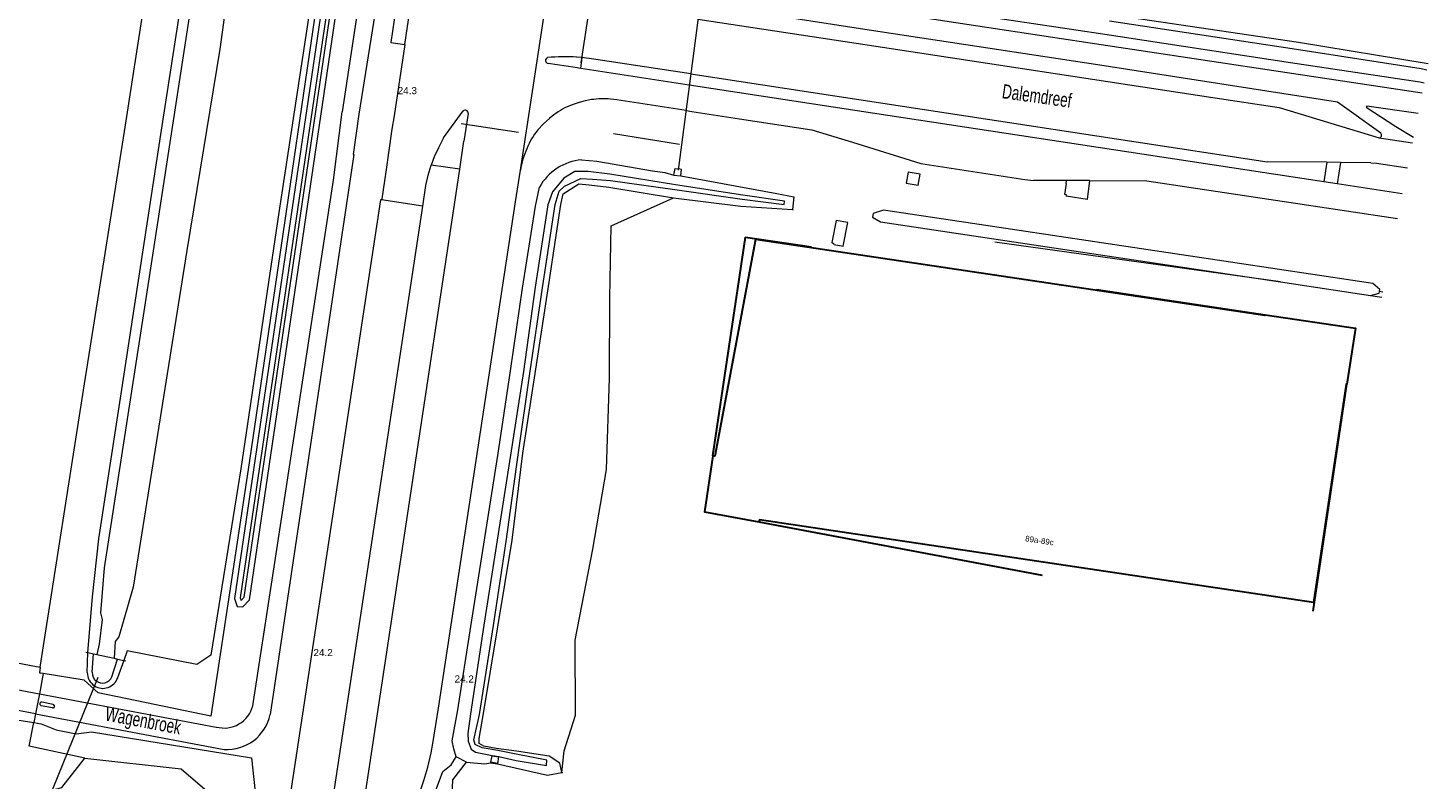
# Model space of a CAD drawing. Header units: metres. Extents: x 120324 to 133000, y 395500 to 402438.
# Tile 41 of 95: x 126188 to 126434, y 399263 to 399395. Entities that reach past the tile are written whole.
import ezdxf

# ---------------------------------------------------------------- set-up
doc = ezdxf.new("R2010")
doc.units = ezdxf.units.M
for name, pattern in [('DGN1', [76.057638, 0, -76.057638]), ('DGN2', [101.410184, 50.705092, -50.705092]), ('DGN5', [76.057638, 25.352546, -50.705092])]:
    doc.linetypes.add(name, pattern=pattern)
for name, color, linetype, lineweight, true_color in [('gg-afsc-erfafscheiding', 7, 'Continuous', 0, 0x00ff32), ('gg-knt-BGT kruinlijn', 7, 'Continuous', 0, 0x787878), ('gg-knt-bronhoudergrens', 7, 'DGN2', 0, 0xffaad2), ('gg-kntw-bovenkant insteek waterloop', 7, 'Continuous', 0, 0xa0a0ff), ('gg-kntw-waterlijn', 7, 'Continuous', 0, 0xaaebff), ('gg-kwrk-duiker nz buis', 7, 'DGN2', 0, 0x969696), ('gg-kwrk-lijn stuw', 7, 'Continuous', 0, 0x477c96), ('gg-kwrk-stuw', 7, 'Continuous', 13, 0x477c96), ('gg-kwrk-uitstroombak niveau min 01', 7, 'Continuous', 0, 0x477c96), ('gt-grn-groengrens', 7, 'Continuous', 0, 0x96c800), ('gt-grn-weggrens', 7, 'Continuous', 0, 0x787878), ('gt-knt-lijn portaal', 7, 'Continuous', 13, 0x8dafbb), ('gx-grn-maaiveld', 7, 'Continuous', 0, 0xb88d57)]:
    doc.layers.add(name, color=color, linetype=linetype, lineweight=lineweight, true_color=true_color)
for name, color, linetype, lineweight in [('gg-anno-huisnummerreeks BGT', 7, 'Continuous', 13), ('gg-anno-openbare ruimte label', 7, 'Continuous', 13), ('gg-bbg-hoofdgebouw', 1, 'Continuous', 30), ('gg-bbg-onder overbouw', 1, 'Continuous', 30), ('gg-bbg-pand overbouw', 1, 'DGN2', 30), ('gg-knt-bovenkant onderkant talud', 7, 'Continuous', 0), ('gg-knt-verharding', 7, 'Continuous', 0), ('gg-knt-verharding nz', 7, 'DGN2', 0), ('gt-anno-nummer hm paal', 7, 'Continuous', 0), ('gt-grn-vlakafsluiter', 6, 'DGN1', 0), ('Rg-boom-solitaire boom', 7, 'Continuous', 0)]:
    doc.layers.add(name, color=color, linetype=linetype, lineweight=lineweight)
doc.styles.add('StyleArial', font='arial.ttf')

msp = doc.modelspace()

# ---------------------------------------------------------------- linework, layer by layer
at = {"layer": 'gg-afsc-erfafscheiding'}
msp.add_line((126190.73, 399281.78), (126190.32, 399281.85), dxfattribs=at)
at = {"layer": 'gg-afsc-erfafscheiding', "flags": 128}
for points in [[(126240.92, 399413.5), (126233.53, 399363), (126226.84, 399317.66), (126220.27, 399274.27), (126200.42, 399278.39), (126197.93, 399280.58), (126190.73, 399281.78)], [(126189.11, 399273.15), (126190.4, 399272.94), (126193.04, 399271.87), (126196.52, 399271.15), (126199.24, 399271.54), (126227.43, 399266.94), (126228.04, 399260.95)]]:
    msp.add_lwpolyline(points, dxfattribs=at)
at = {"layer": 'gg-bbg-hoofdgebouw', "flags": 128}
for points in [[(126405.74, 399344.87), (126421.65, 399342.51), (126420.16, 399332.66)], [(126308.59, 399320.04), (126307.09, 399310.23), (126316.7, 399308.46)]]:
    msp.add_lwpolyline(points, dxfattribs=at)
at = {"layer": 'gg-bbg-onder overbouw', "flags": 128}
for points in [[(126405.74, 399344.87), (126405.73, 399344.75), (126316.1, 399358.12), (126308.94, 399319.98), (126308.59, 399320.04)], [(126420.16, 399332.66), (126420.03, 399332.68), (126414.27, 399294.24), (126316.76, 399308.8), (126316.7, 399308.46)]]:
    msp.add_lwpolyline(points, dxfattribs=at)
at = {"layer": 'gg-bbg-pand overbouw', "flags": 128}
for points in [[(126308.59, 399320.04), (126314.31, 399358.54), (126405.74, 399344.87)], [(126316.7, 399308.46), (126413.82, 399290.18), (126420.16, 399332.66)]]:
    msp.add_lwpolyline(points, dxfattribs=at)
at = {"layer": 'gg-knt-BGT kruinlijn', "flags": 128}
for points in [[(126282.01, 399264.35), (126282.41, 399268.16), (126284.43, 399274.47), (126284.37, 399287.63), (126287.48, 399303.65), (126289.84, 399317.67), (126290.4, 399333.73), (126290.47, 399347.82), (126290.68, 399360.52), (126301.66, 399365.44)], [(126259.75, 399256.58), (126259.97, 399261.56), (126261.04, 399264.55), (126262.54, 399265.71), (126263.44, 399267.13)]]:
    msp.add_lwpolyline(points, dxfattribs=at)
at = {"layer": 'gg-knt-bovenkant onderkant talud', "flags": 128}
for points in [[(126434.42, 399388.98), (126411.64, 399392.76), (126378.69, 399397.61), (126337.19, 399404.11), (126307.02, 399408.81), (126293.82, 399411.42), (126291.52, 399412.39), (126289.26, 399414.33), (126287.82, 399416.56), (126287.7, 399418.68), (126288.23, 399421.75), (126293.23, 399462.2), (126310.8, 399577.42), (126321.79, 399641.66), (126324.83, 399661.28)], [(126262.03, 399257.54), (126262.69, 399260.43), (126262.82, 399263.09), (126265.24, 399266.16)]]:
    msp.add_lwpolyline(points, dxfattribs=at)
at = {"layer": 'gg-knt-bronhoudergrens'}
for p, q in [((126329.95, 399357.23), (126329.52, 399357.6)), ((126424.33, 399348.25), (126426.3, 399347.96))]:
    msp.add_line(p, q, dxfattribs=at)
at = {"layer": 'gg-knt-bronhoudergrens', "flags": 128}
msp.add_lwpolyline([(126408.45, 399350.63), (126337.23, 399360.52), (126330.87, 399356.43), (126329.95, 399357.23)], dxfattribs=at)
at = {"layer": 'gg-knt-verharding'}
for p, q in [((126246.56, 399401.6), (126243.36, 399380.57)), ((126254.39, 399392.4), (126255.27, 399398.32)), ((126305.94, 399396.87), (126335.71, 399392.33)), ((126254.39, 399392.4), (126253.27, 399384.92)), ((126284.33, 399388.32), (126279.59, 399389.04)), ((126285.35, 399388.16), (126284.33, 399388.32)), ((126285.61, 399390.08), (126284.61, 399390.17)), ((126285.35, 399388.16), (126285.61, 399390.08)), ((126304.44, 399385.25), (126285.35, 399388.16)), ((126304.69, 399387.22), (126334.29, 399382.71)), ((126253.27, 399384.92), (126252.51, 399379.85)), ((126334, 399380.75), (126304.44, 399385.25)), ((126261.2, 399376), (126264.62, 399380.7)), ((126303.86, 399380.78), (126304.89, 399380.62)), ((126416.1, 399368.25), (126334, 399380.75)), ((126334.29, 399382.71), (126406.14, 399371.78)), ((126252.51, 399379.85), (126252.12, 399377.49)), ((126265.3, 399378.76), (126264.79, 399375.41)), ((126265.53, 399380.27), (126265.3, 399378.76)), ((126304.89, 399380.62), (126313.26, 399379.33)), ((126313.26, 399379.33), (126325.98, 399377.4)), ((126325.98, 399377.4), (126333.18, 399375.19)), ((126264.04, 399370.47), (126264.79, 399375.41)), ((126333.18, 399375.19), (126345.16, 399371.47)), ((126264.04, 399370.47), (126259, 399371.16)), ((126416.62, 399371.69), (126406.14, 399371.78)), ((126416.62, 399371.69), (126416.1, 399368.25)), ((126419.02, 399371.67), (126416.62, 399371.69)), ((126419.02, 399371.67), (126418.45, 399367.89)), ((126424.35, 399371.61), (126419.02, 399371.67)), ((126245.58, 399248.34), (126264.04, 399370.47)), ((126370.78, 399368.46), (126364.98, 399368.47)), ((126374.87, 399368.46), (126370.78, 399368.46)), ((126374.87, 399368.46), (126384.94, 399368.44)), ((126384.94, 399368.44), (126429.03, 399361.77)), ((126418.45, 399367.89), (126416.1, 399368.25)), ((126429.9, 399366.14), (126418.45, 399367.89)), ((126190.12, 399278.19), (126221.21, 399272.36)), ((126192.37, 399275.73), (126190.41, 399276.12)), ((126192.49, 399276.32), (126190.53, 399276.73)), ((126189.42, 399274.71), (126222.58, 399268.42))]:
    msp.add_line(p, q, dxfattribs=at)
at = {"layer": 'gg-knt-verharding', "flags": 128}
for points in [[(126249.35, 399399.21), (126246.3, 399380.12), (126245.29, 399373.06)], [(126252.8, 399398.7), (126251.92, 399392.77), (126254.39, 399392.4)], [(126336.1, 399394.93), (126317.48, 399397.76), (126306.26, 399399.37)], [(126433.4, 399383.85), (126376.92, 399392.31), (126336.61, 399398.44)], [(126426.14, 399376.78), (126418.51, 399382.26), (126375.89, 399388.88), (126336.1, 399394.93)], [(126335.71, 399392.33), (126396.55, 399383.05), (126408.22, 399381.3), (126425.8, 399375.97)], [(126304.69, 399387.22), (126287.21, 399389.88), (126285.91, 399390.05), (126285.61, 399390.08)], [(126287.24, 399382.7), (126286.14, 399382.5), (126285.06, 399382.22), (126284, 399381.87), (126282.97, 399381.44)], [(126303.86, 399380.78), (126291.7, 399382.65), (126291.15, 399382.73), (126290.59, 399382.79)], [(126432.69, 399380.24), (126423.63, 399381.52), (126423.55, 399381.4), (126428.78, 399377.95), (126431.86, 399376.07)], [(126227.63, 399276.09), (126241.85, 399368.53), (126243.36, 399380.57)], [(126277.81, 399377.37), (126278.79, 399378.45), (126279.87, 399379.42)], [(126252.12, 399377.49), (126251.04, 399370.03), (126250.31, 399365.28), (126250.27, 399365.06)], [(126261.2, 399376), (126260.29, 399374.23), (126259.57, 399372.63), (126259, 399371.16)], [(126245.29, 399373.06), (126245.4, 399373.04), (126230.7, 399274.58)], [(126257.54, 399363.97), (126258.09, 399367.62), (126258.47, 399369.41), (126259, 399371.16)], [(126345.16, 399371.47), (126363.48, 399368.68), (126364.98, 399368.47)], [(126424.35, 399371.61), (126425.37, 399371.5), (126430.8, 399370.7)], [(126252.88, 399247.46), (126253.02, 399248.4), (126253.43, 399250.38), (126253.95, 399252.33), (126255.64, 399256.78), (126256.56, 399259.39), (126257.73, 399262.98), (126258.4, 399265.3), (126258.99, 399267.81), (126259.32, 399269.48), (126260.33, 399275.69), (126273.84, 399364.71), (126274.71, 399370.29)], [(126345.07, 399369.6), (126342.95, 399369.97), (126342.59, 399368), (126344.71, 399367.63), (126345.07, 399369.6)], [(126374.87, 399368.46), (126374.43, 399365.16), (126370.77, 399365.73), (126370.79, 399365.94), (126370.5, 399365.99), (126370.8, 399367.95), (126370.77, 399367.93), (126370.78, 399368.46)], [(126250.27, 399365.06), (126250.12, 399365.07), (126198.67, 399026.32)], [(126206.3, 399025.16), (126239.97, 399247.18), (126239.82, 399247.21), (126257.54, 399363.97)]]:
    msp.add_lwpolyline(points, dxfattribs=at)
at = {"layer": 'gg-knt-verharding'}
for centre, radius, start, end in [((126279.68, 399389.57), 0.535, 109.0248, 260.4841), ((126282.61, 399360.54), 29.7, 86.122, 95.9873), ((126265, 399380.31), 0.54, 355.0559, 134.4455), ((126289.48, 399368.05), 14.89, 115.9346, 130.2273), ((126289.31, 399367.74), 15.1, 85.1403, 97.8997), ((126286.94, 399369.73), 11.91, 140.083, 158.6147), ((126425.74, 399376.47), 0.507, 276.0769, 38.6437), ((126190.45, 399276.43), 0.312, 73.9145, 262.9242), ((126192.46, 399276.02), 0.3, 253.6142, 82.6381), ((126222.56, 399277.44), 5.25, 255.1394, 345.1868), ((126223.06, 399276.23), 7.82, 266.5309, 347.8654)]:
    msp.add_arc(centre, radius, start, end, dxfattribs=at)
at = {"layer": 'gg-knt-verharding nz'}
msp.add_line((126425.8, 399375.97), (126431.67, 399375.08), dxfattribs=at)
at = {"layer": 'gg-kntw-bovenkant insteek waterloop'}
for p, q in [((126301.73, 399369.44), (126302.92, 399369.29)), ((126330.29, 399361.45), (126329.52, 399357.6)), ((126332.35, 399361.08), (126330.29, 399361.45)), ((126338.09, 399361.18), (126408.45, 399350.63)), ((126408.45, 399350.63), (126424.33, 399348.25)), ((126198.51, 399281.98), (126198.61, 399285.46)), ((126204.91, 399284.08), (126203.85, 399281)), ((126265.24, 399266.16), (126263.44, 399267.13))]:
    msp.add_line(p, q, dxfattribs=at)
at = {"layer": 'gg-kntw-bovenkant insteek waterloop', "flags": 128}
for points in [[(126198.61, 399285.46), (126199.4, 399295.25), (126200.51, 399305.49), (126204.34, 399330.19), (126211.7, 399378.07), (126218.46, 399422.02), (126224.31, 399458.98), (126226.1, 399464.47)], [(126232.65, 399463.59), (126232.67, 399456.43), (126228.93, 399431.17), (126243.97, 399428.34), (126239.49, 399410.55), (126232.19, 399362.85), (126225.52, 399317.78), (126220.25, 399285.01), (126217.81, 399283.39), (126205.52, 399285.77), (126204.91, 399284.08)], [(126224.41, 399294.98), (126224.86, 399293.59), (126225.89, 399293.52), (126227.03, 399294.73), (126243.66, 399407.29), (126243.32, 399409.87), (126242.15, 399410.04), (126241.04, 399407.82), (126224.41, 399294.98)], [(126433.75, 399385.62), (126432.97, 399385.79), (126410.2, 399389.19), (126376.82, 399394.24), (126337.52, 399400.12)], [(126378.36, 399396.57), (126411.26, 399391.58), (126433.2, 399388.18), (126434.21, 399387.95)], [(126285.49, 399372.11), (126288.18, 399371.85), (126297.99, 399370.2), (126300.15, 399369.86), (126301.73, 399369.44)], [(126302.92, 399369.29), (126305.18, 399368.86), (126319.81, 399366.21), (126322.85, 399365.61), (126322.61, 399363.38)], [(126263.44, 399267.13), (126262.98, 399268.52), (126262.7, 399269.96), (126263.68, 399275.37), (126265.98, 399290.05), (126270.73, 399320.12), (126272.96, 399334.99), (126275.07, 399349.56), (126277.37, 399363.98), (126278.06, 399367.29)], [(126282.01, 399264.35), (126281.66, 399266.04), (126279.78, 399267.22), (126274.02, 399268.1), (126270.43, 399268.57), (126268.31, 399269.02), (126267.48, 399269.48), (126267.48, 399270.33), (126268.18, 399274.4), (126273.24, 399305.24), (126275.14, 399320.5), (126277.41, 399335.27), (126279.69, 399349.82), (126281.81, 399364.26), (126282.22, 399366.15), (126285, 399367.91), (126286.79, 399367.73), (126290.27, 399367.33), (126301.66, 399365.44)], [(126301.66, 399365.44), (126313.53, 399363.95), (126322.61, 399363.38)], [(126329.95, 399357.23), (126331.51, 399356.95), (126332.35, 399361.08)], [(126424.33, 399348.25), (126425.82, 399348.69), (126425.94, 399349.28), (126424.7, 399350.35), (126338.6, 399363.28), (126336.79, 399362.68), (126336.67, 399362), (126338.09, 399361.18)], [(126138.48, 399000), (126142.43, 399024.5), (126149.93, 399077.67), (126157.52, 399128.04), (126166.25, 399184.69), (126173.93, 399233.57), (126176.11, 399245.61), (126181.1, 399251.99), (126186.66, 399256.46), (126189.42, 399260.51), (126194.04, 399261.74), (126198.08, 399266.9)], [(126198.08, 399266.9), (126215.02, 399265.01), (126220.83, 399260.03)], [(126265.24, 399266.16), (126268.45, 399265.88), (126269.48, 399266.08), (126270.68, 399265.9), (126279.49, 399263.89), (126282.01, 399264.35)]]:
    msp.add_lwpolyline(points, dxfattribs=at)
at = {"layer": 'gg-kntw-bovenkant insteek waterloop'}
for centre, radius, start, end in [((126286.39, 399362.59), 9.57, 95.4034, 150.5336), ((126201.26, 399281.93), 2.76, 179.0467, 237.6383), ((126201.26, 399281.93), 2.76, 237.6343, 340.1126)]:
    msp.add_arc(centre, radius, start, end, dxfattribs=at)
at = {"layer": 'gg-kntw-waterlijn'}
for p, q in [((126199.37, 399282.03), (126199.59, 399285.24)), ((126202.83, 399281.17), (126203.83, 399284.32))]:
    msp.add_line(p, q, dxfattribs=at)
at = {"layer": 'gg-kntw-waterlijn', "flags": 128}
for points in [[(126227.88, 399464.23), (126225.79, 399457.39), (126223.07, 399439.36), (126222.1, 399434.72), (126221.2, 399425.2), (126216.64, 399398.77), (126208.6, 399346.2), (126201.47, 399300.38), (126200.86, 399292.42), (126201.12, 399291.27), (126200.61, 399286.92), (126200.21, 399285.11)], [(126231, 399463.81), (126230.58, 399455.99), (126228.1, 399443.41), (126225.96, 399430.06), (126226.9, 399428.3), (126221.81, 399391.59), (126216.04, 399356.19), (126206.59, 399296.98), (126204.04, 399288.23), (126203.39, 399287.42), (126203.21, 399284.45)], [(126225.43, 399295.06), (126225.57, 399294.64), (126226.09, 399295.19), (126242.65, 399407.3), (126242.5, 399408.5), (126242, 399407.52), (126225.43, 399295.06)], [(126279.29, 399265.59), (126279.34, 399266.52), (126273.99, 399267.6), (126270.74, 399268.22), (126268, 399268.69), (126266.76, 399269.27), (126266.55, 399270.1), (126267.52, 399274.58), (126269.99, 399290.2), (126272.23, 399305.01), (126274.31, 399320.26), (126276.44, 399334.97), (126278.63, 399349.58), (126280.81, 399364.27), (126281.52, 399366.59), (126282.49, 399367.47), (126285.38, 399368.82), (126287.43, 399368.74), (126290.58, 399368.46), (126301.9, 399366.89), (126313.74, 399365.19), (126321.13, 399364.24), (126321.2, 399364.82), (126313.83, 399365.87), (126302.03, 399367.73), (126290.46, 399369.62), (126286.63, 399370.07), (126284.32, 399370.05), (126282.35, 399368.87), (126280.36, 399366.49), (126279.55, 399364.19), (126277.31, 399349.74), (126275.26, 399334.86), (126273, 399320.19), (126268.29, 399290.26), (126265.93, 399274.67), (126265.49, 399271.23), (126265.55, 399269.86), (126266.07, 399268.48), (126266.81, 399267.96), (126269.74, 399267.37), (126270.9, 399267.17), (126273.95, 399266.51), (126279.29, 399265.59)]]:
    msp.add_lwpolyline(points, dxfattribs=at)
at = {"layer": 'gg-kntw-waterlijn'}
for centre, start, end in [((126201.18, 399281.91), 176.1018, 234.4145), ((126201.17, 399281.91), 234.4527, 336.1471)]:
    msp.add_arc(centre, 1.81, start, end, dxfattribs=at)
at = {"layer": 'gg-kwrk-duiker nz buis'}
for p, q in [((126302.53, 399370.28), (126307.07, 399405.09)), ((126425.88, 399348.99), (126426.49, 399348.9)), ((126191.63, 399259.47), (126200.4, 399281.12))]:
    msp.add_line(p, q, dxfattribs=at)
at = {"layer": 'gg-kwrk-lijn stuw'}
for p, q in [((126198.26, 399285.54), (126198.61, 399285.46)), ((126198.61, 399285.46), (126199.59, 399285.24)), ((126199.59, 399285.24), (126200.21, 399285.11)), ((126203.21, 399284.45), (126203.83, 399284.32)), ((126203.83, 399284.32), (126204.91, 399284.08)), ((126204.91, 399284.08), (126205.26, 399284))]:
    msp.add_line(p, q, dxfattribs=at)
at = {"layer": 'gg-kwrk-stuw'}
msp.add_line((126200.21, 399285.11), (126203.21, 399284.45), dxfattribs=at)
at = {"layer": 'gg-kwrk-uitstroombak niveau min 01', "flags": 128}
for points in [[(126301.73, 399369.44), (126301.93, 399370.61), (126302.56, 399370.5)], [(126302.92, 399369.29), (126303.07, 399370.42), (126302.56, 399370.5)], [(126270.66, 399265.98), (126269.54, 399266.18), (126269.74, 399267.31), (126270.88, 399267.11), (126270.66, 399265.98)]]:
    msp.add_lwpolyline(points, dxfattribs=at)
at = {"layer": 'gt-grn-groengrens'}
for p, q in [((126190.73, 399281.78), (126190.12, 399278.19)), ((126189.42, 399274.71), (126189.11, 399273.15))]:
    msp.add_line(p, q, dxfattribs=at)
at = {"layer": 'gt-grn-groengrens', "flags": 128}
msp.add_lwpolyline([(126198.08, 399266.9), (126188.29, 399269.03), (126189.11, 399273.15)], dxfattribs=at)
at = {"layer": 'gt-grn-vlakafsluiter'}
for p, q in [((126322.61, 399363.38), (126329.52, 399357.6)), ((126282.01, 399264.35), (126306.72, 399260.41))]:
    msp.add_line(p, q, dxfattribs=at)
at = {"layer": 'gt-grn-weggrens'}
for p, q in [((126274.71, 399370.29), (126279.74, 399403.27)), ((126257.54, 399363.97), (126250.27, 399365.06))]:
    msp.add_line(p, q, dxfattribs=at)
at = {"layer": 'gt-knt-lijn portaal'}
for p, q in [((126285.43, 399389.18), (126286.88, 399398.76)), ((126264.29, 399378.5), (126274.37, 399376.97))]:
    msp.add_line(p, q, dxfattribs=at)
at = {"layer": 'gx-grn-maaiveld'}
for p, q in [((126184.32, 399284), (126188.61, 399283.18)), ((126188.61, 399283.18), (126190.24, 399282.88)), ((126190.12, 399278.19), (126189.42, 399274.71)), ((126189.42, 399274.71), (126189.42, 399274.71))]:
    msp.add_line(p, q, dxfattribs=at)
at = {"layer": 'gx-grn-maaiveld', "flags": 128}
for points in [[(126190.24, 399282.88), (126198.03, 399332.71), (126199.02, 399338.98), (126205.04, 399377.09), (126212.43, 399424.87), (126218.4, 399463.29), (126224.01, 399500)], [(126023.52, 399309.76), (126173.83, 399281.25), (126190.12, 399278.19)], [(126189.42, 399274.71), (126173.31, 399277.76), (126052.84, 399300.52), (126022.31, 399305.69)], [(126190.24, 399282.88), (126190.09, 399281.89), (126190.32, 399281.85)], [(126175.47, 399274.73), (126175.55, 399275.3), (126189.11, 399273.15)]]:
    msp.add_lwpolyline(points, dxfattribs=at)
at = {"layer": 'gx-grn-maaiveld'}
msp.add_arc((126289.84, 399367.78), 15.33, 155.7957, 170.5776, dxfattribs=at)
at = {"layer": 'Rg-boom-solitaire boom', "linetype": 'DGN5', "lineweight": 0}
msp.add_line((126291.12, 399376.75), (126302.69, 399374.89), dxfattribs=at)

# ---------------------------------------------------------------- texts
at = {"layer": 'gg-anno-huisnummerreeks BGT', "insert": (126365.98, 399304.66), "char_height": 1, "attachment_point": 8, "rotation": 351.5, "line_spacing_factor": 0.8, "style": 'StyleArial'}
msp.add_mtext('{\\C256;89a-89c}', dxfattribs=at)
at = {"layer": 'gg-anno-openbare ruimte label', "char_height": 2.5, "attachment_point": 5, "line_spacing_factor": 0.8, "style": 'StyleArial'}
for s, insert, rotation in [('{\\W0.68;\\C256;Dalemdreef}', (126365.6, 399383.34), 352), ('{\\W0.68;\\C256;Wagenbroek}', (126208.29, 399273.15), 349.3)]:
    msp.add_mtext(s, dxfattribs=dict(at, insert=insert, rotation=rotation))
at = {"layer": 'gt-anno-nummer hm paal', "char_height": 1.25, "attachment_point": 7, "line_spacing_factor": 0.8, "style": 'StyleArial'}
for s, insert in [('{\\C256;24.3}', (126253.12, 399383.64)), ('{\\C256;24.2}', (126238.3, 399284.83)), ('{\\C256;24.2}', (126263.13, 399280.19))]:
    msp.add_mtext(s, dxfattribs=dict(at, insert=insert))

doc.saveas('drawing.dxf')
